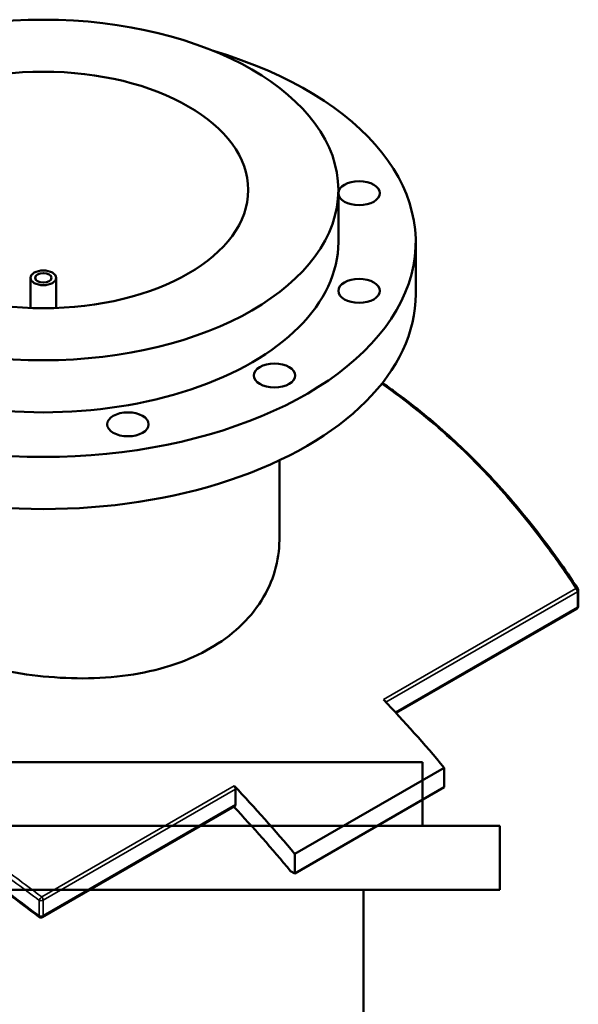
# Model space of a CAD drawing. Header units: millimetres. Extents: x -634 to 1186, y -411 to 930.
# Tile 13 of 13: x 836 to 1186, y 312 to 930. Entities that reach past the tile are written whole.
import ezdxf

# ---------------------------------------------------------------- set-up
doc = ezdxf.new("R2010")
doc.units = ezdxf.units.MM
doc.layers.add('Visible (ANSI)', color=7, linetype='Continuous', lineweight=50)
doc.layers.add('Visible Narrow (ANSI)', color=7, linetype='Continuous', lineweight=35)

msp = doc.modelspace()

# ---------------------------------------------------------------- linework, layer by layer
at = {"layer": 'Visible (ANSI)'}
for p, q in [((1035.54, 790.16), (1035.54, 822.82)), ((1084.04, 757.5), (1084.04, 790.16)), ((842.54, 748.77), (842.54, 767.7)), ((858.54, 748.77), (858.54, 767.7)), ((998.54, 603.2), (998.54, 653.22)), ((1186.01, 561.92), (1186.01, 571.65)), ((1185.01, 560.18), (1071.73, 494.79)), ((1088.38, 463.93), (718.38, 463.93)), ((1088.38, 423.93), (1088.38, 463.93)), ((1101.95, 460.44), (1008.26, 406.35)), ((1101.95, 460.44), (1101.95, 448.19)), ((971.06, 437.34), (971.06, 447.08)), ((1101.95, 448.19), (1008.26, 394.1)), ((970.65, 436.42), (849.98, 366.75)), ((1136.88, 423.93), (669.88, 423.93)), ((1136.88, 383.93), (1136.88, 423.93)), ((1008.26, 394.1), (1008.26, 406.35)), ((1005.59, 395.64), (1008.26, 394.1)), ((1136.88, 383.93), (669.88, 383.93)), ((1051.38, 203.93), (1051.38, 383.93))]:
    msp.add_line(p, q, dxfattribs=at)
for centre, start, end in [((1184.01, 571.65), 0, 33.1583), ((1184.01, 561.92), 300, 0), ((848.98, 368.49), 232.61534, 300)]:
    msp.add_arc(centre, 2, start, end, dxfattribs=at)
for centre, major_axis in [((850.54, 822.82), (185, 0)), ((850.54, 822.82), (128.5, 0)), ((1048.55, 820.79), (-13, 0)), ((850.54, 767.7), (8, 0)), ((850.54, 767.7), (5.2, 0)), ((1048.55, 759.52), (-13, 0)), ((995.49, 706.46), (13, 0)), ((903.59, 675.83), (13, 0))]:
    msp.add_ellipse(centre, major_axis=major_axis, ratio=0.57735, dxfattribs=at)
for centre, major_axis, start_param, end_param in [((850.54, 790.16), (-233.5, 0), 5.187029, 10.520935), ((850.54, 790.16), (-185, 0), 0, 3.141593), ((850.54, 757.5), (-233.5, 0), 0, 3.141593), ((897.38, 135.43), (307.5, -532.61), 1.866443, 1.963292), ((969.65, 447.89), (1, -1.73), 0.785398, 1.963292), ((803.69, 81.33), (-307.5, 532.61), 5.008036, 5.104885), ((803.69, 81.33), (300, -519.62), 1.860232, 1.953462), ((969.65, 438.16), (1, -1.73), 0, 0.785398)]:
    msp.add_ellipse(centre, major_axis=major_axis, ratio=0.57735, start_param=start_param, end_param=end_param, dxfattribs=at)
for points, knots in [([(1185.68, 572.75), (1181.65, 578.92), (1177.52, 584.98), (1169.07, 596.88), (1164.74, 602.7), (1155.9, 614.12), (1151.39, 619.7), (1142.17, 630.6), (1137.46, 635.92), (1127.87, 646.29), (1122.98, 651.34), (1113.02, 661.14), (1107.95, 665.9), (1097.63, 675.12), (1092.39, 679.58), (1081.75, 688.18), (1076.34, 692.33), (1068.31, 698.16), (1065.74, 699.98), (1063.15, 701.77)], [6.141631, 6.141631, 6.141631, 6.141631, 8.574324, 8.574324, 11.007016, 11.007016, 13.439709, 13.439709, 15.872402, 15.872402, 18.305094, 18.305094, 20.737787, 20.737787, 23.170479, 23.170479, 25.603172, 25.603172, 26.735616, 26.735616, 26.735616, 26.735616]), ([(955.19, 535.35), (948.59, 531.54), (941.14, 528.15), (924.94, 522.62), (916.19, 520.47), (897.96, 517.53), (888.46, 516.73), (869.38, 516.38), (859.8, 516.83), (841.28, 518.68), (831.69, 520.14), (812.61, 524.08), (803.12, 526.55), (784.88, 532.28), (776.13, 535.54), (759.93, 542.55), (752.48, 546.3), (739.29, 553.91), (733.11, 558.04), (722.23, 566.66), (717.53, 571.17), (709.99, 580.32), (707.15, 584.97), (703.42, 594.2), (702.54, 598.78), (702.54, 603.2)], [0, 0, 0, 0, 2.799518, 2.799518, 5.599037, 5.599037, 8.398555, 8.398555, 11.198074, 11.198074, 13.997258, 13.997258, 16.796441, 16.796441, 19.595625, 19.595625, 22.394809, 22.394809, 25.193993, 25.193993, 27.993177, 27.993177, 30.792361, 30.792361, 33.591545, 33.591545, 33.591545, 33.591545]), ([(998.54, 603.2), (998.54, 596.93), (997.65, 590.44), (993.93, 577.62), (991.08, 571.29), (983.55, 559.36), (978.85, 553.74), (967.97, 543.64), (961.79, 539.16), (955.19, 535.35)], [78.381163, 78.381163, 78.381163, 78.381163, 81.180681, 81.180681, 83.9802, 83.9802, 86.779718, 86.779718, 89.579236, 89.579236, 89.579236, 89.579236]), ([(847.77, 366.9), (841.41, 371.75), (835.05, 376.55), (822.34, 386.02), (815.98, 390.69), (803.28, 399.91), (796.94, 404.45), (784.29, 413.4), (777.98, 417.8), (765.41, 426.46), (759.14, 430.72), (746.68, 439.09), (740.48, 443.19), (728.15, 451.24), (722.02, 455.18), (709.86, 462.9), (703.83, 466.67), (691.87, 474.03), (685.94, 477.62), (674.21, 484.62), (668.41, 488.02), (656.93, 494.64), (651.25, 497.85), (640.05, 504.07), (634.52, 507.08), (623.62, 512.89), (618.24, 515.69), (607.66, 521.09), (602.46, 523.67), (592.22, 528.63), (587.18, 531), (577.3, 535.52), (572.45, 537.67), (562.94, 541.73), (558.28, 543.65), (550.29, 546.81), (546.92, 548.09), (538.63, 551.15), (533.78, 552.84), (524.34, 555.92), (519.74, 557.3), (515.27, 558.54)], [6.174409, 6.174409, 6.174409, 6.174409, 8.61637, 8.61637, 11.058331, 11.058331, 13.500292, 13.500292, 15.942253, 15.942253, 18.384214, 18.384214, 20.826175, 20.826175, 23.268135, 23.268135, 25.710096, 25.710096, 28.152057, 28.152057, 30.594018, 30.594018, 33.035979, 33.035979, 35.47794, 35.47794, 37.919901, 37.919901, 40.361862, 40.361862, 42.803822, 42.803822, 45.245783, 45.245783, 47.687744, 47.687744, 49.519215, 49.519215, 52.266421, 52.266421, 55.013627, 55.013627, 55.013627, 55.013627])]:
    msp.add_open_spline(points, degree=3, knots=knots, dxfattribs=at)
at = {"layer": 'Visible Narrow (ANSI)'}
for p, q in [((1184.55, 572.85), (1063.88, 503.18)), ((1065.42, 501.55), (1185.42, 570.84)), ((1185.42, 570.84), (1185.42, 561.1)), ((1185.42, 561.1), (1071.33, 495.23)), ((970.19, 449.09), (849.52, 379.42)), ((850.39, 377.41), (971.06, 447.08)), ((971.06, 437.34), (850.39, 367.67)), ((847.91, 377.25), (847.91, 367.51)), ((850.39, 367.67), (850.39, 377.41))]:
    msp.add_line(p, q, dxfattribs=at)
for centre, major_axis, ratio, start_param, end_param in [((1184.01, 571.65), (1.67, 1.09), 0.423347, 0, 0.983983), ((1184.01, 571.65), (1, -1.73), 0.57735, 0.785398, 1.963292), ((1184.01, 571.65), (2, 0), 0.57735, 5.497787, 6.283185), ((1184.01, 561.92), (1, -1.73), 0.57735, 0, 0.785398), ((1184.01, 561.92), (2, 0), 0.57735, 5.497787, 6.283185), ((848.98, 378.22), (-1.21, -1.6), 0.188175, 4.017508, 5.504095), ((848.98, 378.22), (2, 0), 0.57735, 4.14848, 5.497787), ((848.98, 378.22), (-1, 1.73), 0.57735, 3.926991, 5.104885), ((848.98, 368.49), (-1.21, -1.59), 0.182961, 5.505084, 6.283185), ((848.98, 368.49), (-2, 0), 0.57735, 1.006887, 2.356194), ((848.98, 368.49), (1, -1.73), 0.57735, 0, 0.785398)]:
    msp.add_ellipse(centre, major_axis=major_axis, ratio=ratio, start_param=start_param, end_param=end_param, dxfattribs=at)
for points, knots in [([(1062.75, 701.25), (1077.76, 690.84), (1092.23, 679.24), (1127.8, 646.57), (1147.94, 623.9), (1172.61, 590.56), (1178.68, 581.82), (1184.55, 572.85)], [-26.640972, -26.640972, -26.640972, -26.640972, -20.044203, -20.044203, -9.679222, -9.679222, -6.141631, -6.141631, -6.141631, -6.141631]), ([(515.37, 569.24), (521.23, 567.5), (527.29, 565.52), (551.9, 556.81), (572.01, 548.25), (615.4, 527.26), (638.68, 514.84), (663.15, 500.71), (687.63, 486.58), (713.3, 470.74), (766, 436.25), (793.01, 417.61), (829.38, 391.11), (838.65, 384.24), (847.91, 377.25)], [1.431302, 1.431302, 1.431302, 1.431302, 4.969771, 4.969771, 15.334406, 15.334406, 25.699046, 25.699046, 25.699046, 36.063686, 36.063686, 46.428321, 46.428321, 49.966633, 49.966633, 49.966633, 49.966633]), ([(849.52, 379.42), (840.25, 386.43), (830.98, 393.32), (794.58, 419.89), (767.54, 438.58), (714.78, 473.14), (689.08, 489.01), (664.57, 503.16), (640.06, 517.31), (616.74, 529.74), (573.28, 550.73), (553.13, 559.28), (528.23, 568.06), (521.93, 570.1), (515.85, 571.88)], [-49.966633, -49.966633, -49.966633, -49.966633, -46.428321, -46.428321, -36.063686, -36.063686, -25.699046, -25.699046, -25.699046, -15.334406, -15.334406, -4.969771, -4.969771, -1.295194, -1.295194, -1.295194, -1.295194]), ([(847.91, 367.51), (837.88, 375.17), (827.83, 382.68), (791.12, 409.6), (764.52, 428.05), (712.6, 462.15), (687.3, 477.79), (663.15, 491.73), (639.01, 505.66), (616.04, 517.9), (573.17, 538.52), (553.29, 546.91), (528.31, 555.61), (521.72, 557.71), (515.37, 559.5)], [6.174409, 6.174409, 6.174409, 6.174409, 10.019219, 10.019219, 20.242663, 20.242663, 30.466112, 30.466112, 30.466112, 40.68956, 40.68956, 50.913004, 50.913004, 54.757963, 54.757963, 54.757963, 54.757963])]:
    msp.add_open_spline(points, degree=3, knots=knots, dxfattribs=at)

doc.saveas('drawing.dxf')
